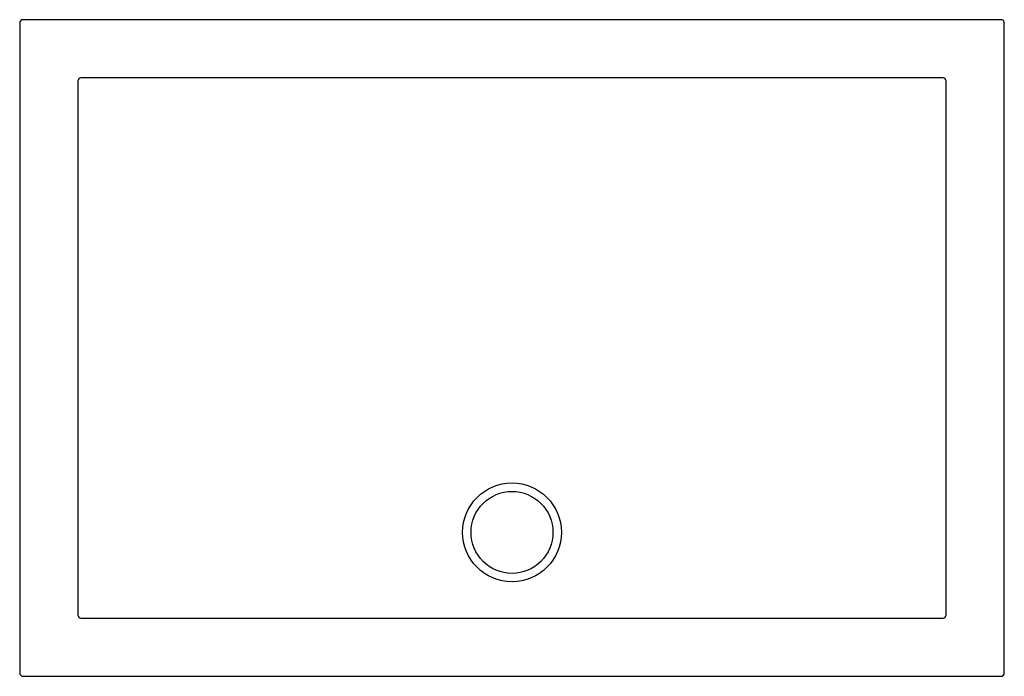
# Model space of a CAD drawing. Header units: millimetres. Extents: x 5451.23 to 5452.43, y 2546.36 to 2547.16.
import ezdxf

# ---------------------------------------------------------------- set-up
doc = ezdxf.new("R2010")
doc.units = ezdxf.units.MM
doc.layers.add('SANINDUSA', color=3, linetype='Continuous')

msp = doc.modelspace()

# ---------------------------------------------------------------- linework, layer by layer
at = {"layer": 'SANINDUSA'}
for p, q in [((5451.233, 2547.1594), (5451.233, 2546.3662)), ((5452.4302, 2547.1634), (5451.237, 2547.1634)), ((5452.4342, 2546.3662), (5452.4342, 2547.1594)), ((5451.3039, 2547.0887), (5451.3039, 2547.0874)), ((5451.309, 2547.0924), (5451.3076, 2547.0924)), ((5452.3595, 2547.0924), (5452.3582, 2547.0924)), ((5452.3633, 2547.0874), (5452.3633, 2547.0887)), ((5451.3039, 2546.4382), (5451.3039, 2546.4368)), ((5452.3633, 2546.4368), (5452.3633, 2546.4382)), ((5451.3076, 2546.4331), (5451.309, 2546.4331)), ((5452.3582, 2546.4331), (5452.3595, 2546.4331)), ((5451.237, 2546.3622), (5452.4302, 2546.3622))]:
    msp.add_line(p, q, dxfattribs=at)
for points in [[(5451.3039, 2547.0874), (5451.3039, 2547.0794), (5451.3039, 2547.0474), (5451.3039, 2546.9194), (5451.3039, 2546.5378)], [(5451.8336, 2547.0925), (5451.8256, 2547.0925), (5451.7936, 2547.0925), (5451.6656, 2547.0924), (5451.309, 2547.0924)], [(5452.3582, 2547.0924), (5452.3502, 2547.0924), (5452.3182, 2547.0924), (5452.1902, 2547.0924), (5451.8336, 2547.0925)], [(5452.3633, 2546.5378), (5452.3633, 2546.5458), (5452.3633, 2546.5778), (5452.3633, 2546.7058), (5452.3633, 2547.0874)], [(5451.3039, 2546.5378), (5451.3039, 2546.5298), (5451.3039, 2546.5138), (5451.3039, 2546.4978), (5451.3039, 2546.4778), (5451.3039, 2546.4578), (5451.3039, 2546.4382)], [(5452.3633, 2546.4382), (5452.3633, 2546.4462), (5452.3633, 2546.4622), (5452.3633, 2546.4782), (5452.3633, 2546.5), (5452.3633, 2546.5218), (5452.3633, 2546.5378)], [(5451.309, 2546.4331), (5451.4976, 2546.4331), (5451.6256, 2546.433), (5451.7536, 2546.433), (5451.8176, 2546.433), (5451.8336, 2546.433), (5452.0256, 2546.433), (5452.2176, 2546.4331), (5452.3582, 2546.4331)]]:
    msp.add_lwpolyline(points, dxfattribs=at)
for radius in [0.0603, 0.05]:
    msp.add_circle((5451.8336, 2546.5378), radius, dxfattribs=at)
for centre, radius, start, end in [((5451.237, 2547.1594), 0.004, 89.997, 180.003), ((5452.4302, 2547.1594), 0.004, 359.997, 90.003), ((5451.3076, 2547.0887), 0.00372, 89.9952, 180.0048), ((5452.3595, 2547.0887), 0.00372, 359.9966, 90.0033), ((5451.3076, 2546.4368), 0.00372, 180.0443, 269.9552), ((5452.3595, 2546.4368), 0.00372, 270.0438, 359.9566), ((5451.237, 2546.3662), 0.004, 179.997, 270.003), ((5452.4302, 2546.3662), 0.004, 269.997, 0.003)]:
    msp.add_arc(centre, radius, start, end, dxfattribs=at)

doc.saveas('drawing.dxf')
